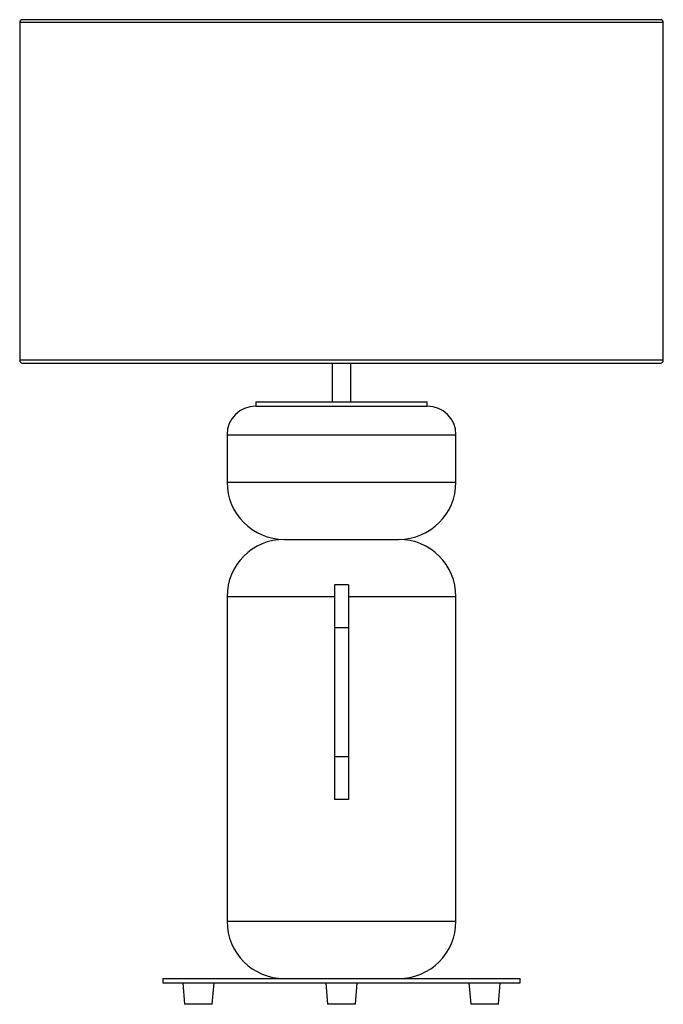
# Paper-space layout '_Izquierda' of a CAD drawing. Header units: millimetres. Extents: x -225 to 225, y -18 to 670.
import ezdxf

# ---------------------------------------------------------------- set-up
doc = ezdxf.new("R2010")
doc.units = ezdxf.units.MM

psp = doc.layouts.new('_Izquierda')

# ---------------------------------------------------------------- linework, layer by layer
at = {"color": 7, "linetype": 'Continuous', "lineweight": 25}
for p, q in [((-225, 668), (-225, 432)), ((223, 670), (-223, 670)), ((225, 432), (225, 668)), ((-223, 430), (223, 430)), ((-6.5, 430), (-6.5, 403)), ((6.5, 403), (6.5, 430)), ((-60, 403), (-60, 400)), ((-60, 403), (60, 403)), ((-60, 400), (60, 400)), ((60, 400), (60, 403)), ((-80, 380), (-80, 346.87)), ((80, 346.87), (80, 380)), ((-40, 306.87), (40, 306.87)), ((-5, 275), (-5, 125)), ((5, 275), (-5, 275)), ((5, 275), (5, 125)), ((-80, 266.87), (-80, 40)), ((80, 40), (80, 266.87)), ((5, 245), (-5, 245)), ((5, 155), (-5, 155)), ((5, 125), (-5, 125)), ((-125, 0), (-125, -3)), ((-125, 0), (125, 0)), ((125, -3), (125, 0)), ((-125, -3), (125, -3)), ((-111, -3), (-109.69, -18)), ((-90.31, -18), (-89, -3)), ((-11, -3), (-9.69, -18)), ((9.69, -18), (11, -3)), ((89, -3), (90.31, -18)), ((109.69, -18), (111, -3)), ((-90.31, -18), (-109.69, -18)), ((9.69, -18), (-9.69, -18)), ((109.69, -18), (90.31, -18))]:
    psp.add_line(p, q, dxfattribs=at)
at = {"color": 8, "linetype": 'Continuous', "lineweight": 25}
for p, q in [((225, 668), (-225, 668)), ((225, 432), (-225, 432)), ((-80, 380), (80, 380)), ((-80, 346.87), (80, 346.87)), ((-80, 266.87), (-5, 266.87)), ((5, 266.87), (80, 266.87)), ((-80, 40), (80, 40))]:
    psp.add_line(p, q, dxfattribs=at)
at = {"color": 7, "linetype": 'Continuous', "lineweight": 25}
for centre, radius, start, end in [((-223, 668), 2, 90, 180), ((223, 668), 2, 360, 90), ((-223, 432), 2, 180, 270), ((223, 432), 2, 270, 0), ((-60, 380), 20, 90, 180), ((60, 380), 20, 0, 90), ((-40, 346.87), 40, 180, 270), ((40, 346.87), 40, 270, 0), ((-40, 266.87), 40, 90, 180), ((40, 266.87), 40, 0, 90), ((-40, 40), 40, 180, 270), ((40, 40), 40, 270, 0)]:
    psp.add_arc(centre, radius, start, end, dxfattribs=at)

doc.saveas('drawing.dxf')
